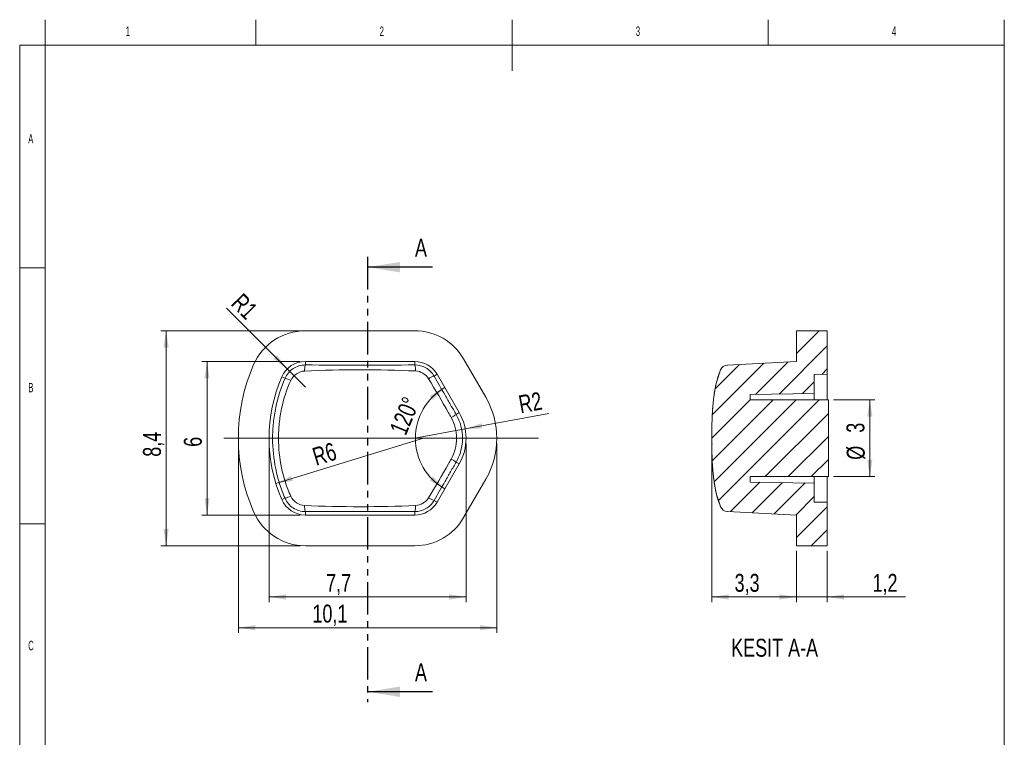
# Model space of a CAD drawing. Header units: millimetres. Extents: x 13 to 205, y 5 to 297.
# Tile 3 of 3: x 13 to 205, y 157 to 297. Entities that reach past the tile are written whole.
import ezdxf

# ---------------------------------------------------------------- set-up
doc = ezdxf.new("R2010")
doc.units = ezdxf.units.MM
doc.header["$PDSIZE"] = -1
doc.linetypes.add('PHANTOM', pattern=[12.7, 6.35, -1.27, 1.27, -1.27, 1.27, -1.27])
doc.layers.add('LAYER_1', color=179, linetype='Continuous', lineweight=15)
doc.styles.add('SLDTEXTSTYLE1', font='TXT', dxfattribs={"width": 0.605})
doc.styles.add('SLDTEXTSTYLE2', font='TXT', dxfattribs={"width": 0.75})
doc.dimstyles.new('SLDDIMSTYLE0', dxfattribs={"dimtxt": 3.5, "dimasz": 3.302, "dimexe": 0, "dimexo": 0.0625, "dimgap": 0.875, "dimtad": 1, "dimdec": 1, "dimlfac": 0.2, "dimrnd": 1e-09, "dimzin": 12, "dimdsep": 46, "dimtxsty": 'SLDTEXTSTYLE2', "dimsah": 1, "dimcen": 0.09, "dimadec": 0, "dimazin": 3, "dimtfac": 1, "dimtdec": 1, "dimtofl": 0, "dimtmove": 0, "dimatfit": 3, "dimfxl": 1, "dimfrac": 2, "dimtolj": 1, "dimtzin": 12, "dimarcsym": 0})
doc.dimstyles.new('SLDDIMSTYLE1', dxfattribs={"dimtxt": 3.5, "dimasz": 3.302, "dimexe": 0, "dimexo": 0.0625, "dimgap": 0.875, "dimtad": 1, "dimdec": 6, "dimlfac": 0.2, "dimrnd": 1e-09, "dimzin": 12, "dimdsep": 46, "dimtxsty": 'SLDTEXTSTYLE2', "dimsah": 1, "dimcen": 0.09, "dimadec": 0, "dimazin": 3, "dimtfac": 1, "dimtofl": 0, "dimtmove": 0, "dimatfit": 3, "dimfxl": 1, "dimfrac": 2, "dimtolj": 1, "dimtzin": 12, "dimarcsym": 0})
doc.dimstyles.new('SLDDIMSTYLE2', dxfattribs={"dimtxt": 3.5, "dimasz": 3.302, "dimexe": 0, "dimexo": 0.0625, "dimgap": 0.875, "dimtad": 1, "dimlfac": 0.2, "dimrnd": 1e-09, "dimzin": 12, "dimdsep": 46, "dimtxsty": 'SLDTEXTSTYLE2', "dimsah": 1, "dimcen": 0, "dimadec": 0, "dimazin": 3, "dimtfac": 1, "dimtofl": 0, "dimtmove": 0, "dimatfit": 3, "dimfxl": 1, "dimfrac": 2, "dimtolj": 1, "dimtzin": 12, "dimarcsym": 0})
doc.dimstyles.new('SLDDIMSTYLE3', dxfattribs={"dimtxt": 3.5, "dimasz": 3.302, "dimexe": 0, "dimexo": 0.0625, "dimgap": 0.875, "dimtad": 1, "dimdec": 1, "dimlfac": 0.2, "dimrnd": 1e-09, "dimzin": 12, "dimdsep": 46, "dimtxsty": 'SLDTEXTSTYLE2', "dimsah": 1, "dimcen": 0, "dimadec": 0, "dimazin": 3, "dimtfac": 1, "dimtdec": 1, "dimtofl": 0, "dimtmove": 0, "dimatfit": 3, "dimfxl": 1, "dimfrac": 2, "dimtolj": 1, "dimtzin": 12, "dimarcsym": 0})
doc.dimstyles.new('SLDDIMSTYLE4', dxfattribs={"dimtxt": 3.5, "dimasz": 3.302, "dimexe": 0, "dimexo": 0.0625, "dimgap": 0.875, "dimtad": 1, "dimdec": 4, "dimlfac": 0.2, "dimzin": 12, "dimdsep": 46, "dimtxsty": 'SLDTEXTSTYLE2', "dimsah": 1, "dimcen": 0.09, "dimazin": 3, "dimtfac": 1, "dimtofl": 0, "dimtmove": 0, "dimatfit": 3, "dimfxl": 1, "dimfrac": 2, "dimtolj": 1, "dimtzin": 12, "dimarcsym": 0})
doc.dimstyles.new('SLDDIMSTYLE5', dxfattribs={"dimtxt": 3.5, "dimasz": 3.302, "dimexe": 0, "dimexo": 0.0625, "dimgap": 0.875, "dimtad": 1, "dimdec": 1, "dimlfac": 0.2, "dimrnd": 1e-09, "dimzin": 12, "dimdsep": 46, "dimtxsty": 'SLDTEXTSTYLE2', "dimsah": 1, "dimcen": 0.09, "dimadec": 0, "dimazin": 3, "dimtfac": 1, "dimtdec": 1, "dimtmove": 0, "dimatfit": 0, "dimfxl": 1, "dimfrac": 2, "dimtolj": 1, "dimtzin": 12, "dimarcsym": 0})

# ---------------------------------------------------------------- blocks, each defined once
blk = doc.blocks.new('_D')
at = {"layer": 'LAYER_1'}
for p, q in [((55.48, 214.24), (55.48, 177.24)), ((105.94, 214.24), (105.94, 177.24)), ((105.94, 178.24), (55.48, 178.24))]:
    blk.add_line(p, q, dxfattribs=at)
for points in [[(55.48, 178.24), (58.78, 177.73), (58.78, 178.75)], [(105.94, 178.24), (102.63, 178.75), (102.63, 177.73)]]:
    blk.add_solid(points, dxfattribs=at)
at = {"layer": 'LAYER_1', "insert": (69.94, 182.75), "char_height": 3.5, "attachment_point": 1, "style": 'SLDTEXTSTYLE2'}
blk.add_mtext('10,1', dxfattribs=at)
blk = doc.blocks.new('_D_1')
at = {"layer": 'LAYER_1'}
for p, q in [((67.56, 236.24), (40.38, 236.24)), ((41.38, 194.24), (41.38, 236.24)), ((67.56, 194.24), (40.38, 194.24))]:
    blk.add_line(p, q, dxfattribs=at)
for points in [[(41.38, 236.24), (40.87, 232.94), (41.89, 232.94)], [(41.38, 194.24), (41.89, 197.54), (40.87, 197.54)]]:
    blk.add_solid(points, dxfattribs=at)
at = {"layer": 'LAYER_1', "insert": (36.87, 211.63), "char_height": 3.5, "attachment_point": 1, "rotation": 90, "style": 'SLDTEXTSTYLE2'}
blk.add_mtext('8,4', dxfattribs=at)
blk = doc.blocks.new('_D_2')
at = {"layer": 'LAYER_1'}
for p, q in [((67.56, 230.24), (48.37, 230.24)), ((49.37, 230.24), (49.37, 200.24)), ((67.56, 200.24), (48.37, 200.24))]:
    blk.add_line(p, q, dxfattribs=at)
for points in [[(49.37, 230.24), (48.86, 226.94), (49.87, 226.94)], [(49.37, 200.24), (49.87, 203.54), (48.86, 203.54)]]:
    blk.add_solid(points, dxfattribs=at)
at = {"layer": 'LAYER_1', "insert": (44.85, 213.57), "char_height": 3.5, "attachment_point": 1, "rotation": 90, "style": 'SLDTEXTSTYLE2'}
blk.add_mtext('6', dxfattribs=at)
blk = doc.blocks.new('_D_3')
at = {"layer": 'LAYER_1'}
for p, q in [((61.48, 214.24), (61.48, 183.24)), ((99.94, 214.24), (99.94, 183.24)), ((61.48, 184.24), (99.94, 184.24))]:
    blk.add_line(p, q, dxfattribs=at)
for points in [[(61.48, 184.24), (64.78, 183.73), (64.78, 184.75)], [(99.94, 184.24), (96.63, 184.75), (96.63, 183.73)]]:
    blk.add_solid(points, dxfattribs=at)
at = {"layer": 'LAYER_1', "insert": (72.61, 188.75), "char_height": 3.5, "attachment_point": 1, "style": 'SLDTEXTSTYLE2'}
blk.add_mtext('7,7', dxfattribs=at)
blk = doc.blocks.new('_D_4')
at = {"layer": 'LAYER_1'}
for q in [(116.1, 220.1), (89.94, 215.24)]:
    blk.add_line((99.77, 217.07), q, dxfattribs=at)
blk.add_solid([(99.77, 217.07), (103.11, 217.17), (102.92, 218.17)], dxfattribs=at)
at = {"layer": 'LAYER_1', "insert": (109.95, 223.53), "char_height": 3.5, "attachment_point": 1, "rotation": 10.5279, "style": 'SLDTEXTSTYLE2'}
blk.add_mtext('R2', dxfattribs=at)
blk = doc.blocks.new('_D_5')
at = {"layer": 'LAYER_1'}
blk.add_line((62.8, 206.42), (91.61, 215.24), dxfattribs=at)
blk.add_solid([(62.8, 206.42), (66.11, 206.9), (65.81, 207.87)], dxfattribs=at)
at = {"layer": 'LAYER_1', "insert": (69.63, 213.2), "char_height": 3.5, "attachment_point": 1, "rotation": 17.0269, "style": 'SLDTEXTSTYLE2'}
blk.add_mtext('R6', dxfattribs=at)
blk = doc.blocks.new('_D_6')
at = {"layer": 'LAYER_1'}
blk.add_arc((101.48, 215.24), 11.43, 120, 240, dxfattribs=at)
for points in [[(95.77, 225.14), (92.85, 223.51), (93.48, 222.71)], [(95.77, 205.34), (93.48, 207.77), (92.85, 206.97)]]:
    blk.add_solid(points, dxfattribs=at)
at = {"layer": 'LAYER_1', "insert": (84.91, 216.93), "char_height": 3.5, "attachment_point": 1, "rotation": 67.3862, "style": 'SLDTEXTSTYLE2'}
blk.add_mtext('120°', dxfattribs=at)
blk = doc.blocks.new('_D_7')
at = {"layer": 'LAYER_1'}
for q in [(53.15, 240.65), (68.56, 225.24)]:
    blk.add_line((65.02, 228.78), q, dxfattribs=at)
blk.add_solid([(65.02, 228.78), (63.05, 231.47), (62.33, 230.75)], dxfattribs=at)
at = {"layer": 'LAYER_1', "insert": (56.32, 243.82), "char_height": 3.5, "attachment_point": 1, "rotation": 315, "style": 'SLDTEXTSTYLE2'}
blk.add_mtext('R1', dxfattribs=at)
blk = doc.blocks.new('_D_8')
at = {"layer": 'LAYER_1'}
for p, q in [((147.91, 213.11), (147.91, 183.24)), ((164.41, 193.24), (164.41, 183.24)), ((147.91, 184.24), (164.41, 184.24))]:
    blk.add_line(p, q, dxfattribs=at)
for points in [[(147.91, 184.24), (151.22, 183.73), (151.22, 184.75)], [(164.41, 184.24), (161.11, 184.75), (161.11, 183.73)]]:
    blk.add_solid(points, dxfattribs=at)
at = {"layer": 'LAYER_1', "insert": (152.35, 188.75), "char_height": 3.5, "attachment_point": 1, "style": 'SLDTEXTSTYLE2'}
blk.add_mtext('3,3', dxfattribs=at)
blk = doc.blocks.new('_D_9')
at = {"layer": 'LAYER_1'}
for p, q in [((164.41, 193.24), (164.41, 183.24)), ((170.41, 193.24), (170.41, 183.24)), ((164.41, 184.24), (158.06, 184.24)), ((170.41, 184.24), (164.41, 184.24)), ((170.41, 184.24), (185.74, 184.24))]:
    blk.add_line(p, q, dxfattribs=at)
for points in [[(164.41, 184.24), (161.11, 184.75), (161.11, 183.73)], [(170.41, 184.24), (173.72, 183.73), (173.72, 184.75)]]:
    blk.add_solid(points, dxfattribs=at)
at = {"layer": 'LAYER_1', "insert": (179.27, 188.75), "char_height": 3.5, "attachment_point": 1, "style": 'SLDTEXTSTYLE2'}
blk.add_mtext('1,2', dxfattribs=at)
blk = doc.blocks.new('_D_10')
at = {"layer": 'LAYER_1'}
for p, q in [((171.66, 222.74), (179.75, 222.74)), ((178.75, 222.74), (178.75, 207.74)), ((171.66, 207.74), (179.75, 207.74))]:
    blk.add_line(p, q, dxfattribs=at)
for points in [[(178.75, 222.74), (178.24, 219.44), (179.26, 219.44)], [(178.75, 207.74), (179.26, 211.04), (178.24, 211.04)]]:
    blk.add_solid(points, dxfattribs=at)
at = {"layer": 'LAYER_1', "char_height": 3.5, "attachment_point": 1, "rotation": 90, "style": 'SLDTEXTSTYLE2'}
for s, insert in [('3', (174.19, 216.32)), ('%%c', (174.24, 211.04))]:
    blk.add_mtext(s, dxfattribs=dict(at, insert=insert))

msp = doc.modelspace()

# ---------------------------------------------------------------- hatches: boundary and pattern name
at = {"linetype": 'Continuous', "lineweight": 0}
h = msp.add_hatch(dxfattribs=at)
h.set_pattern_fill('ANSI31', style=0)
edge = h.paths.add_edge_path(flags=0)
edge.add_line((150.9341685, 200.9474227), (164.4145971, 200.2409434))
edge.add_line((164.4145971, 200.2409434), (164.4145971, 194.2409434))
edge.add_line((164.4145971, 194.2409434), (170.4145971, 194.2409434))
edge.add_line((170.4145971, 194.2409434), (170.4145971, 202.7409434))
edge.add_line((170.4145971, 202.7409434), (167.9145971, 202.7845811))
edge.add_line((167.9145971, 202.7845811), (167.9145971, 206.4790546))
edge.add_line((167.9145971, 206.4790546), (155.4145971, 206.6972429))
edge.add_line((155.4145971, 206.6972429), (155.4145971, 207.7409434))
edge.add_line((155.4145971, 207.7409434), (170.6645971, 207.7409434))
edge.add_line((170.6645971, 207.7409434), (170.6645971, 222.7409434))
edge.add_line((170.6645971, 222.7409434), (155.4145971, 222.7409434))
edge.add_line((155.4145971, 222.7409434), (155.4145971, 223.7846438))
edge.add_line((155.4145971, 223.7846438), (167.9145971, 224.0028322))
edge.add_line((167.9145971, 224.0028322), (167.9145971, 227.6973057))
edge.add_line((167.9145971, 227.6973057), (170.4145971, 227.7409434))
edge.add_line((170.4145971, 227.7409434), (170.4145971, 236.2409434))
edge.add_line((170.4145971, 236.2409434), (164.4145971, 236.2409434))
edge.add_line((164.4145971, 236.2409434), (164.4145971, 230.2409434))
edge.add_line((164.4145971, 230.2409434), (150.936288, 229.5345752))
edge.add_spline(control_points=[(150.936288, 229.5345752), (150.8786725, 229.5315557), (150.8211361, 229.5251965), (150.7642518, 229.515561), (150.5987115, 229.4875206), (150.4357293, 229.4305153), (150.2888004, 229.3492641), (150.1418799, 229.2680174), (150.0069593, 229.1602869), (149.8952115, 229.034991), (149.7834634, 228.9096948), (149.6918063, 228.7633773), (149.6278325, 228.6081545)], knot_values=[0, 0, 0, 0, 0.0000346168, 0.0000346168, 0.0000346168, 0.0001366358, 0.0001366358, 0.0001366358, 0.000238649, 0.000238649, 0.000238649, 0.0003406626, 0.0003406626, 0.0003406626, 0.0003406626], weights=[1, 1, 1, 1, 1, 1, 1, 1, 1, 1, 1, 1, 1], degree=3, periodic=0)
edge.add_spline(control_points=[(149.6278325, 228.6081545), (148.8828952, 226.8006777), (148.4896072, 224.8478385), (148.2481487, 222.9078381), (147.9513671, 220.5233447), (147.9174166, 218.1099324), (147.9110539, 215.7070492), (147.9058843, 213.7546946), (147.91837, 211.8000007), (148.0388285, 209.8513589), (148.1238734, 208.4755979), (148.2752965, 207.1006127), (148.5226189, 205.7445956), (148.7634111, 204.4243817), (149.1138476, 203.1131701), (149.6261399, 201.8728063)], knot_values=[0.0000343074, 0.0000343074, 0.0000343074, 0.0000343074, 0.0012072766, 0.0012072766, 0.0012072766, 0.0026432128, 0.0026432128, 0.0026432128, 0.0038091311, 0.0038091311, 0.0038091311, 0.0046328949, 0.0046328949, 0.0046328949, 0.0054375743, 0.0054375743, 0.0054375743, 0.0054375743], weights=[1, 1, 1, 1, 1, 1, 1, 1, 1, 1, 1, 1, 1, 1, 1, 1], degree=3, periodic=0)
edge.add_spline(control_points=[(149.6261399, 201.8728063), (149.6480038, 201.8198691), (149.6729456, 201.7681017), (149.7007203, 201.7180123), (149.7821431, 201.5711727), (149.8900441, 201.4363673), (150.0154847, 201.32476), (150.1409302, 201.2131485), (150.2873769, 201.1216578), (150.4426957, 201.0578632), (150.5980144, 200.9940686), (150.766489, 200.9562104), (150.9341685, 200.9474227)], knot_values=[0, 0, 0, 0, 0.0000343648, 0.0000343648, 0.0000343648, 0.0001363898, 0.0001363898, 0.0001363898, 0.0002384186, 0.0002384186, 0.0002384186, 0.0003404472, 0.0003404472, 0.0003404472, 0.0003404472], weights=[1, 1, 1, 1, 1, 1, 1, 1, 1, 1, 1, 1, 1], degree=3, periodic=0)

# ---------------------------------------------------------------- linework, layer by layer
at = {"color": 7, "linetype": 'PHANTOM', "lineweight": 30}
msp.add_line((80.7090566, 250.6604329), (80.7090566, 163.7227714), dxfattribs=at)
at = {"color": 7, "linetype": 'Continuous', "lineweight": 30}
for p, q in [((93.4090566, 248.6604329), (80.7090566, 248.6604329)), ((93.4090566, 165.7227714), (80.7090566, 165.7227714))]:
    msp.add_line(p, q, dxfattribs=at)
at = {"color": 7, "linetype": 'Continuous', "lineweight": 15}
for p, q in [((68.5583592, 236.2409434), (89.9355539, 236.2409434)), ((164.4145971, 236.2409434), (164.4145971, 230.2409434)), ((164.4145971, 236.2409434), (170.4145971, 236.2409434)), ((170.4145971, 236.2409434), (170.4145971, 227.7409434)), ((99.4618334, 230.7409434), (103.7919604, 223.2409434)), ((68.5583592, 230.2409434), (89.9355539, 230.2409434)), ((68.5583592, 230.2409434), (68.5583592, 229.5577703)), ((89.9355539, 229.5587399), (89.9355539, 230.2409434)), ((164.4145971, 230.2409434), (150.936288, 229.5345752)), ((64.5953455, 226.9603149), (63.9714537, 227.2309931)), ((94.2656809, 227.7409434), (93.6767954, 227.4009502)), ((94.2656809, 227.7409434), (98.5958079, 220.2409434)), ((149.620977, 228.6109184), (149.6212021, 228.6107212)), ((167.9145971, 227.6973057), (170.4145971, 227.7409434)), ((167.9145971, 227.6973057), (167.9145971, 224.0028322)), ((155.4145971, 223.7846438), (167.9145971, 224.0028322)), ((155.4145971, 223.7846438), (155.4145971, 222.7409434)), ((167.9145971, 224.0028322), (167.9145971, 222.7409434)), ((170.6645971, 222.7409434), (155.4145971, 222.7409434)), ((170.6645971, 222.7409434), (170.6645971, 207.7409434)), ((97.9999641, 219.8969328), (98.5958079, 220.2409434)), ((147.9259242, 213.2284463), (147.9296856, 212.975914)), ((98.5958224, 210.2409684), (94.2656809, 202.7409434)), ((97.9999771, 210.5849776), (98.5958224, 210.2409684)), ((155.4145971, 207.7409434), (170.6645971, 207.7409434)), ((155.4145971, 207.7409434), (155.4145971, 206.6972429)), ((167.9145971, 207.7409434), (167.9145971, 206.4790546)), ((103.7919604, 207.2409434), (99.4618334, 199.7409434)), ((167.9145971, 206.4790546), (155.4145971, 206.6972429)), ((167.9145971, 206.4790546), (167.9145971, 202.7845811)), ((63.9714537, 203.2508936), (64.5953848, 203.521589)), ((93.6767674, 203.0809528), (94.2656809, 202.7409434)), ((149.6309967, 201.8780687), (149.630895, 201.8779585)), ((170.4145971, 202.7409434), (167.9145971, 202.7845811)), ((170.4145971, 202.7409434), (170.4145971, 194.2409434)), ((68.5583592, 200.9241815), (68.5583592, 200.2409434)), ((89.9355539, 200.2409434), (68.5583592, 200.2409434)), ((89.9355539, 200.2409434), (89.9355539, 200.9231947)), ((150.9341685, 200.9474227), (164.4145971, 200.2409434)), ((164.4145971, 200.2409434), (164.4145971, 194.2409434)), ((89.9355539, 194.2409434), (68.5583592, 194.2409434)), ((170.4145971, 194.2409434), (164.4145971, 194.2409434))]:
    msp.add_line(p, q, dxfattribs=at)
at = {"color": 8, "linetype": 'Continuous', "lineweight": 15}
msp.add_line((149.630895, 201.8779585), (149.6261399, 201.8728063), dxfattribs=at)
at = {"color": 7, "linetype": 'Continuous', "lineweight": 15}
for centre, radius, start, end in [((68.5583592, 225.2409434), 11, 90, 156.546170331), ((89.9355539, 225.2409434), 11, 30, 90), ((91.6075593, 215.2409434), 36.125, 156.546170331, 203.453829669), ((68.5583592, 225.2409434), 5, 90, 156.546170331), ((72.0030284, 228.5779103), 3.5813226, 164.121230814, 183.280704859), ((89.9355539, 225.2409434), 5, 30, 90), ((86.4916878, 228.5833783), 3.5793217, 356.7525851, 15.81302652), ((151.0042824, 228.0360801), 1.4999999, 93.014578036, 157.444651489), ((91.6075593, 215.2409434), 30.125, 156.546170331, 203.453829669), ((62.7410429, 220.205804), 7.0044168, 64.79414834, 74.648891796), ((95.5515085, 222.1968082), 5.5315136, 109.810785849, 122.161560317), ((89.9355539, 215.2409434), 16, 330, 30), ((91.5957149, 229.1147093), 11.224162, 299.025149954, 304.790474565), ((89.9355539, 215.2409434), 10, 330.000165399, 30), ((91.6806478, 201.5146805), 11.0546014, 55.134846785, 60.990421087), ((62.7387815, 210.2805232), 7.0092915, 285.359671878, 295.203206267), ((68.5583592, 205.2409434), 5, 203.453829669, 270), ((71.9915907, 201.9036517), 3.5702157, 176.712902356, 195.922974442), ((89.9355539, 205.2409434), 5, 270, 330), ((86.5014205, 201.8982526), 3.5698754, 344.149098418, 3.253005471), ((95.5515803, 208.2847053), 5.531181, 237.839758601, 250.186873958), ((151.0020941, 202.4459213), 1.4999999, 202.502047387, 266.986259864), ((68.5583592, 205.2409434), 11, 203.453829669, 270), ((89.9355539, 205.2409434), 11, 270, 330)]:
    msp.add_arc(centre, radius, start, end, dxfattribs=at)
for points, knots in [([(64.5953455, 226.9603149), (64.929774, 227.7344724), (65.4872525, 228.3936158), (66.882343, 229.309616), (67.7161423, 229.5603795), (68.5583592, 229.5577703)], [0, 0, 0, 0, 0.5, 0.5, 1, 1, 1, 1]), ([(68.5583592, 229.5577703), (72.114011, 229.5409011), (75.6775186, 229.5337594), (82.8165078, 229.5343031), (86.3799193, 229.5419899), (89.9355539, 229.5587399)], [0, 0, 0, 0, 0.5, 0.5, 1, 1, 1, 1]), ([(89.9355539, 229.5587399), (90.6954555, 229.5610778), (91.4443503, 229.3591593), (92.7453989, 228.6094682), (93.2977599, 228.0604535), (93.6767954, 227.4009502)], [0, 0, 0, 0, 0.5, 0.5, 1, 1, 1, 1]), ([(64.5953848, 203.521589), (64.1948748, 204.450523), (63.8424082, 205.3966242), (63.2345536, 207.3229007), (62.9791603, 208.305387), (62.370095, 211.2562918), (62.1673075, 213.2425545), (62.1680224, 216.2504303), (62.2201264, 217.2635), (62.4276252, 219.269031), (62.5819224, 220.2593301), (63.192292, 223.1938292), (63.7941412, 225.1020046), (64.5953455, 226.9603149)], [0, 0, 0, 0, 0.125, 0.125, 0.25, 0.25, 0.5, 0.5, 0.625, 0.625, 0.75, 0.75, 1, 1, 1, 1]), ([(68.4275751, 228.372959), (67.8538404, 228.3481147), (67.29611, 228.1476141), (66.3520242, 227.5075117), (65.9640856, 227.0664884), (65.7240258, 226.5432852)], [0, 0, 0, 0, 0.5, 0.5, 1, 1, 1, 1]), ([(90.065262, 228.3806178), (86.4662451, 228.5322787), (82.8589133, 228.6127693), (75.6338192, 228.6116064), (72.0265053, 228.5288026), (68.4275751, 228.372959)], [0, 0, 0, 0, 0.5, 0.5, 1, 1, 1, 1]), ([(92.6070371, 226.8795137), (92.3382497, 227.3192365), (91.9569398, 227.6814896), (91.0787016, 228.1998209), (90.5794395, 228.3589506), (90.065262, 228.3806178)], [0, 0, 0, 0, 0.5, 0.5, 1, 1, 1, 1]), ([(93.6767954, 227.4009502), (94.3942099, 226.1496591), (95.1141406, 224.8988703), (96.1951753, 223.0229144), (96.5556874, 222.3976291), (97.2773361, 221.1471832), (97.6379795, 220.5219242), (97.9999641, 219.8969328)], [0, 0, 0, 0, 0.5, 0.5, 0.75, 0.75, 1, 1, 1, 1]), ([(149.6278325, 228.6081545), (148.7603556, 226.503354), (148.3811348, 224.2707349), (148.087328, 221.4558284), (148.0531757, 220.8916951), (147.9882751, 219.7632691), (147.9616701, 219.1987824), (147.9179881, 217.5036309), (147.910146, 216.3723506), (147.9108786, 214.1098493), (147.9231854, 212.9788592), (147.9627805, 211.2828352), (147.9882548, 210.7177617), (148.0533505, 209.5879235), (148.0877306, 209.0228238), (148.3795143, 206.2122925), (148.7611184, 203.9671991), (149.6261399, 201.8728063)], [0, 0, 0, 0, 0.25, 0.25, 0.3125, 0.3125, 0.375, 0.375, 0.5, 0.5, 0.625, 0.625, 0.6875, 0.6875, 0.75, 0.75, 1, 1, 1, 1]), ([(149.6248669, 228.6094481), (149.4788746, 228.2420256), (149.1687721, 227.4615833), (148.8218693, 226.2286176), (148.5385085, 224.9347375), (148.3291524, 223.6279225), (148.1633713, 222.3104165), (148.0516877, 220.9761283), (147.9787088, 219.6144758), (147.9354158, 218.326227), (147.9264283, 217.4835907), (147.9225538, 217.1203313)], [0, 0, 0, 0, 0.1006316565, 0.2137517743, 0.3264381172, 0.439437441, 0.5532409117, 0.6683010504, 0.7850891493, 0.9073521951, 1, 1, 1, 1]), ([(170.4145971, 227.7409434), (170.4145971, 227.7315693), (170.4145971, 227.7127912), (170.4145971, 227.565164), (170.4145971, 227.3332881), (170.4145971, 227.0072546), (170.4145971, 226.5964171), (170.4145971, 226.1066807), (170.4145971, 225.5415326), (170.4145971, 224.9109523), (170.4145971, 224.2219563), (170.4145971, 223.4982399), (170.4145971, 222.9888633), (170.4145971, 222.7409434)], [0, 0, 0, 0, 0.0913713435, 0.18303511, 0.2744092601, 0.3658486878, 0.4575854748, 0.5490323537, 0.6401630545, 0.7315882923, 0.8227251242, 0.9137180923, 1, 1, 1, 1]), ([(65.7240258, 226.5432852), (64.9072095, 224.763059), (64.3139562, 222.925634), (63.719726, 220.094569), (63.5707733, 219.1384398), (63.3720885, 217.2010619), (63.3220517, 216.221971), (63.3209782, 213.3151461), (63.5126167, 211.3952882), (64.1044381, 208.5440314), (64.3565558, 207.5947352), (64.9620496, 205.7380497), (65.3154217, 204.8281632), (65.7235475, 203.9384936)], [0, 0, 0, 0, 0.25, 0.25, 0.375, 0.375, 0.5, 0.5, 0.75, 0.75, 0.875, 0.875, 1, 1, 1, 1]), ([(97.0416052, 219.3002256), (96.8688474, 219.6097584), (96.6963765, 219.9196233), (96.5257028, 220.2304001), (96.5256547, 220.2304877), (96.5256066, 220.2305754), (96.5255584, 220.230663)], [0, 0, 0, 0, 0.00021274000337, 0.00021274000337, 0.00021274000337, 0.00021280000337, 0.00021280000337, 0.00021280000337, 0.00021280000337]), ([(97.0416413, 211.1823565), (97.3877956, 211.8057944), (97.649349, 212.4585158), (98.0044468, 213.8221478), (98.095825, 214.5364723), (98.095971, 215.9444145), (98.0050117, 216.6577416), (97.6495483, 218.0235518), (97.3892694, 218.6773106), (97.0416052, 219.3002256)], [0, 0, 0, 0, 0.25, 0.25, 0.5, 0.5, 0.75, 0.75, 1, 1, 1, 1]), ([(97.9999641, 219.8969328), (98.4113208, 219.1863349), (98.7206872, 218.4384771), (99.1422387, 216.8706955), (99.2503594, 216.0495851), (99.250178, 214.4302438), (99.1415299, 213.6079009), (98.720356, 212.042831), (98.4113439, 211.2955678), (97.9999771, 210.5849776)], [0, 0, 0, 0, 0.25, 0.25, 0.5, 0.5, 0.75, 0.75, 1, 1, 1, 1]), ([(97.9999771, 210.5849776), (97.6379767, 209.9599902), (97.2773527, 209.3347264), (96.5557041, 208.0842793), (96.1951824, 207.458995), (95.1141309, 205.5830388), (94.3941871, 204.3322493), (93.6767674, 203.0809528)], [0, 0, 0, 0, 0.25, 0.25, 0.5, 0.5, 1, 1, 1, 1]), ([(96.5255671, 210.2511259), (96.5256153, 210.2512136), (96.5256634, 210.2513012), (96.5257115, 210.2513888), (96.6964793, 210.5623824), (96.869451, 210.8722371), (97.0416413, 211.1823565)], [-0.00000005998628, -0.00000005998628, -0.00000005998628, -0.00000005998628, 0, 0, 0, 0.00021288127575, 0.00021288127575, 0.00021288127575, 0.00021288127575]), ([(148.0398213, 209.8401207), (148.0459233, 209.7247096), (148.0754787, 209.1657159), (148.1652764, 208.1672461), (148.3277108, 206.8497586), (148.5370046, 205.5431953), (148.8199389, 204.2494604), (149.1664848, 203.0185248), (149.4765139, 202.2400965), (149.6220764, 201.8746149)], [0, 0, 0, 0, 0.042890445, 0.2077400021, 0.3708315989, 0.5327976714, 0.6943265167, 0.8564826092, 1, 1, 1, 1]), ([(170.4145971, 207.7409434), (170.4145971, 207.4805832), (170.4145971, 206.9571336), (170.4145971, 206.2214421), (170.4145971, 205.5323072), (170.4145971, 204.9054587), (170.4145971, 204.3461326), (170.4145971, 203.8601885), (170.4145971, 203.4567253), (170.4145971, 203.1373921), (170.4145971, 202.9095328), (170.4145971, 202.767749), (170.4145971, 202.7498785), (170.4145971, 202.7409434)], [0, 0, 0, 0, 0.0907736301, 0.1824987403, 0.2739339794, 0.3650530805, 0.4564666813, 0.5475919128, 0.6385732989, 0.7298448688, 0.820827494, 0.9104152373, 1, 1, 1, 1]), ([(65.7235475, 203.9384936), (65.9635221, 203.4153756), (66.3546999, 202.9710496), (67.3000926, 202.331844), (67.8531383, 202.133272), (68.4272488, 202.1083651)], [0, 0, 0, 0, 0.5, 0.5, 1, 1, 1, 1]), ([(68.5583592, 200.9241815), (67.7161668, 200.9215655), (66.8894624, 201.1693896), (65.4926089, 202.0830977), (64.9297989, 202.7474691), (64.5953848, 203.521589)], [0, 0, 0, 0, 0.5, 0.5, 1, 1, 1, 1]), ([(68.4272488, 202.1083651), (72.0260375, 201.9522367), (75.639559, 201.869239), (82.8595913, 201.8682559), (86.4656198, 201.9488759), (90.0655437, 202.1008257)], [0, 0, 0, 0, 0.5, 0.5, 1, 1, 1, 1]), ([(93.6767674, 203.0809528), (93.2977303, 202.4214479), (92.747643, 201.8743402), (91.4471262, 201.1237861), (90.6954433, 200.9208516), (89.9355539, 200.9231947)], [0, 0, 0, 0, 0.5, 0.5, 1, 1, 1, 1]), ([(90.0655437, 202.1008257), (90.5796336, 202.122525), (91.0807415, 202.2824166), (91.958676, 202.8012976), (92.3385726, 203.1623817), (92.6073937, 203.6022135)], [0, 0, 0, 0, 0.5, 0.5, 1, 1, 1, 1]), ([(89.9355539, 200.9231947), (86.3793017, 200.9399859), (82.8173669, 200.9476869), (75.6842223, 200.9482523), (72.1140867, 200.9410953), (68.5583592, 200.9241815)], [0, 0, 0, 0, 0.5, 0.5, 1, 1, 1, 1])]:
    msp.add_open_spline(points, degree=3, knots=knots, dxfattribs=at)
for points in [[(149.6278325, 228.6081545), (149.8445418, 229.1339667), (150.3683494, 229.5048107), (150.936288, 229.5345752)], [(96.5255584, 220.230663), (95.2410957, 222.4605991), (93.9477098, 224.6862396), (92.6070371, 226.8795137)], [(92.6073937, 203.6022135), (93.9477732, 205.7952764), (95.2407246, 208.0216667), (96.5255671, 210.2511259)], [(150.9341685, 200.9474227), (150.3666032, 200.9771676), (149.8430998, 201.3475021), (149.6261399, 201.8728063)]]:
    msp.add_open_spline(points, degree=3, dxfattribs=at)
at = {"color": 8, "linetype": 'Continuous', "lineweight": 15}
msp.add_open_spline([(149.6278325, 228.6081545), (149.622617, 228.6111796), (149.6165401, 228.6147044), (149.6204262, 228.6113884), (149.620977, 228.6109184)], degree=3, knots=[0, 0, 0, 0, 0.8582561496, 1, 1, 1, 1], dxfattribs=at)
at = {"color": 7, "linetype": 'Continuous', "lineweight": 30}
for points in [[(80.7090566, 248.6604329), (87.0590566, 247.6444329), (87.0590566, 249.6764329)], [(80.7090566, 165.7227714), (87.0590566, 164.7067714), (87.0590566, 166.7387714)]]:
    msp.add_solid(points, dxfattribs=at)
at = {"layer": 'LAYER_1'}
for p, q in [((17.8, 292), (17.8, 297)), ((58.9, 292), (58.9, 297)), ((108.9, 297), (108.9, 287)), ((158.9, 292), (158.9, 297)), ((205, 292), (205, 297)), ((12.8, 292), (12.8, 5)), ((17.8, 292), (12.8, 292)), ((17.8, 292), (17.8, 5)), ((205, 292), (17.8, 292)), ((205, 5), (205, 292)), ((17.8, 248.5), (12.8, 248.5)), ((55.4825593, 215.2409434), (52.6212914, 215.2409434)), ((55.4825593, 215.2409434), (114.044669, 215.2409434)), ((12.8, 198.5), (17.8, 198.5))]:
    msp.add_line(p, q, dxfattribs=at)
msp.add_point((147.9149078, 214.113985), dxfattribs=at)

# ---------------------------------------------------------------- texts
at = {"color": 7, "linetype": 'Continuous', "char_height": 3.5, "attachment_point": 1, "style": 'SLDTEXTSTYLE2'}
for insert in [(89.9593736, 254.2148932), (89.9593736, 171.2772318)]:
    msp.add_mtext('A', dxfattribs=dict(at, insert=insert))
at = {"layer": 'LAYER_1'}
for s, insert, char_height, attachment_point, style in [('1', (33.4833363, 295.6680245), 1.8520833, 1, 'SLDTEXTSTYLE1'), ('2', (83.0666697, 295.6680245), 1.8520833, 1, 'SLDTEXTSTYLE1'), ('3', (133.0666697, 295.6680245), 1.8520833, 1, 'SLDTEXTSTYLE1'), ('4', (183.0666607, 295.6680245), 1.8520833, 1, 'SLDTEXTSTYLE1'), ('A', (14.4666667, 274.6680205), 1.8520833, 1, 'SLDTEXTSTYLE1'), ('B', (14.4666667, 226.0618212), 1.8520833, 1, 'SLDTEXTSTYLE1'), ('C', (14.4666667, 175.6800081), 1.8520833, 1, 'SLDTEXTSTYLE1'), ('KESIT A-A', (160.1651541, 176.0724439), 3.5, 2, 'SLDTEXTSTYLE2')]:
    msp.add_mtext(s, dxfattribs=dict(at, insert=insert, char_height=char_height, attachment_point=attachment_point, style=style))

# ---------------------------------------------------------------- dimensions: what is measured, and where the dimension line sits
for center, mpoint, dimstyle, picture, middle in [((68.5583592, 225.2409434), (65.0228253, 228.7764773), 'SLDDIMSTYLE2', '_D_7', (54.9276269, 238.8716957)), ((89.9355539, 215.2409434), (99.7672142, 217.0680878), 'SLDDIMSTYLE2', '_D_4', (113.5914575, 219.6372337)), ((91.6075593, 215.2409434), (62.8030127, 206.4197349), 'SLDDIMSTYLE3', '_D_5', (73.3434355, 209.647679))]:
    dim = msp.add_radius_dim(center=center, mpoint=mpoint, dimstyle=dimstyle, dxfattribs=at)
    dim.commit()
    dim.dimension.update_dxf_attribs({"geometry": picture, "text_midpoint": middle, "dimtype": 164})
for base, p1, p2, dimstyle, picture, middle in [((41.3811801, 236.2409434), (68.5583592, 194.2409434), (68.5583592, 236.2409434), 'SLDDIMSTYLE0', '_D_1', (41.3811801, 214.8593756)), ((49.3661019, 200.2409434), (68.5583592, 230.2409434), (68.5583592, 200.2409434), 'SLDDIMSTYLE1', '_D_2', (49.3661019, 214.8593756))]:
    dim = msp.add_linear_dim(base=base, p1=p1, p2=p2, angle=90, dimstyle=dimstyle, dxfattribs=at)
    dim.commit()
    dim.dimension.update_dxf_attribs({"geometry": picture, "text_midpoint": middle, "dimtype": 160})
dim = msp.add_angular_dim_2l(base=(90.0493297, 215.2409434), line1=((98.5958079, 220.2409434), (94.2656809, 227.7409434)), line2=((94.2656809, 202.7409434), (98.5958224, 210.2409684)), dimstyle='SLDDIMSTYLE4', dxfattribs=at)
dim.commit()
dim.dimension.update_dxf_attribs({"geometry": '_D_6', "text_midpoint": (90.9283441, 219.6372237), "dimtype": 162})
dim = msp.add_linear_dim(base=(178.7522821, 207.7409434), p1=(170.6645971, 222.7409434), p2=(170.6645971, 207.7409434), angle=90, text='%%c<>', dimstyle='SLDDIMSTYLE1', dxfattribs=at)
dim.commit()
dim.dimension.update_dxf_attribs({"geometry": '_D_10', "text_midpoint": (178.7522821, 214.9718065), "dimtype": 160})
for base, p1, p2, dimstyle, picture, middle in [((55.4825593, 178.2409434), (105.9355539, 215.2409434), (55.4825593, 215.2409434), 'SLDDIMSTYLE0', '_D', (74.4655249, 178.2409434)), ((99.9355539, 184.2409434), (61.4825593, 215.2409434), (99.9355539, 215.2409434), 'SLDDIMSTYLE0', '_D_3', (75.8463401, 184.2409434)), ((164.4145971, 184.2409434), (147.9149078, 214.113985), (164.4145971, 194.2409434), 'SLDDIMSTYLE0', '_D_8', (155.5804749, 184.2409434)), ((164.4145971, 184.2409434), (170.4145971, 194.2409434), (164.4145971, 194.2409434), 'SLDDIMSTYLE5', '_D_9', (182.5027809, 184.2409434))]:
    dim = msp.add_linear_dim(base=base, p1=p1, p2=p2, dimstyle=dimstyle, dxfattribs=at)
    dim.commit()
    dim.dimension.update_dxf_attribs({"geometry": picture, "text_midpoint": middle, "dimtype": 160})

doc.saveas('drawing.dxf')
